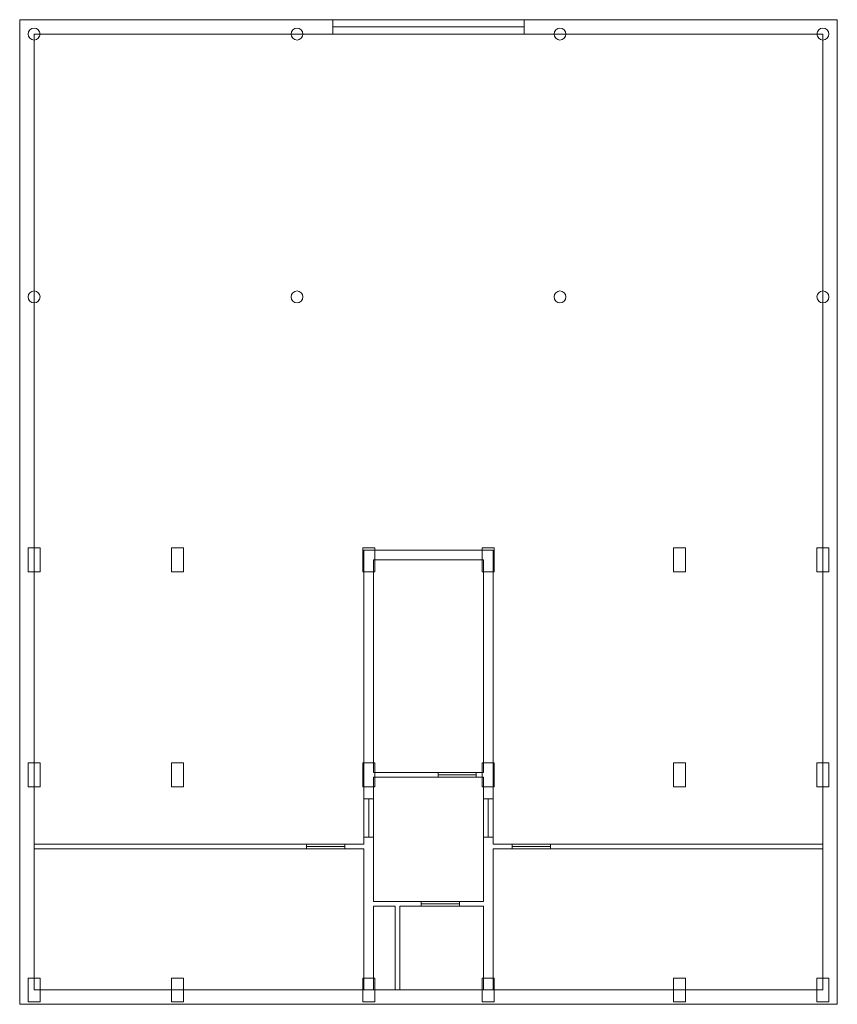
# Model space of a CAD drawing. Header units: millimetres. Extents: x -0.3 to 16.8, y -0.3 to 20.3.
import ezdxf

# ---------------------------------------------------------------- set-up
doc = ezdxf.new("R2010")
doc.units = ezdxf.units.MM
for name, color, linetype, lineweight in [('BASEMENT_WALL', 8, 'Continuous', 0), ('COLUMN', 41, 'Continuous', 9), ('DOOR', 32, 'Continuous', 15), ('EXTERNAL_WALL', 8, 'Continuous', 0), ('PARTITION', 8, 'Continuous', 0), ('SCREED', 65, 'Continuous', 0)]:
    doc.layers.add(name, color=color, linetype=linetype, lineweight=lineweight)

msp = doc.modelspace()

# ---------------------------------------------------------------- linework, layer by layer
at = {"layer": 'BASEMENT_WALL', "color": 36, "true_color": 0x874e01}
for p, q in [((-0.3, 3), (-0.3, 20.3)), ((0, 20.3), (-0.3, 20.3)), ((16.8, 20.3), (16.5, 20.3)), ((16.8, 3), (16.8, 20.3)), ((0, 3.05), (0, 20)), ((16.5, 3.05), (16.5, 20)), ((-0.3, 0), (-0.3, 3)), ((0, 0), (0, 2.95)), ((16.5, 0), (16.5, 2.95)), ((16.8, 0), (16.8, 3)), ((-0.3, 0), (-0.3, -0.3)), ((6.9, 0), (0, 0)), ((7.55, 0), (7.1, 0)), ((9.4, 0), (7.65, 0)), ((16.5, 0), (9.6, 0)), ((16.8, 0), (16.8, -0.3)), ((7, -0.3), (-0.3, -0.3)), ((7.6, -0.3), (7, -0.3)), ((9.5, -0.3), (7.6, -0.3)), ((16.8, -0.3), (9.5, -0.3))]:
    msp.add_line(p, q, dxfattribs=at)
at = {"layer": 'COLUMN', "color": 36, "lineweight": 0, "true_color": 0x874e01}
for points in [[(0.125, 20), (0.115, 20.048), (0.088, 20.088), (0.048, 20.115), (0, 20.125), (-0.048, 20.115), (-0.088, 20.088), (-0.115, 20.048), (-0.125, 20), (-0.115, 19.952), (-0.088, 19.912), (-0.048, 19.885), (0, 19.875), (0.048, 19.885), (0.088, 19.912), (0.115, 19.952), (0.125, 20)], [(5.625, 20), (5.615, 20.048), (5.588, 20.088), (5.548, 20.115), (5.5, 20.125), (5.452, 20.115), (5.412, 20.088), (5.385, 20.048), (5.375, 20), (5.385, 19.952), (5.412, 19.912), (5.452, 19.885), (5.5, 19.875), (5.548, 19.885), (5.588, 19.912), (5.615, 19.952), (5.625, 20)], [(11.125, 20), (11.115, 20.048), (11.088, 20.088), (11.048, 20.115), (11, 20.125), (10.952, 20.115), (10.912, 20.088), (10.885, 20.048), (10.875, 20), (10.885, 19.952), (10.912, 19.912), (10.952, 19.885), (11, 19.875), (11.048, 19.885), (11.088, 19.912), (11.115, 19.952), (11.125, 20)], [(16.625, 20), (16.615, 20.048), (16.588, 20.088), (16.548, 20.115), (16.5, 20.125), (16.452, 20.115), (16.412, 20.088), (16.385, 20.048), (16.375, 20), (16.385, 19.952), (16.412, 19.912), (16.452, 19.885), (16.5, 19.875), (16.548, 19.885), (16.588, 19.912), (16.615, 19.952), (16.625, 20)], [(0.125, 14.5), (0.115, 14.548), (0.088, 14.588), (0.048, 14.615), (0, 14.625), (-0.048, 14.615), (-0.088, 14.588), (-0.115, 14.548), (-0.125, 14.5), (-0.115, 14.452), (-0.088, 14.412), (-0.048, 14.385), (0, 14.375), (0.048, 14.385), (0.088, 14.412), (0.115, 14.452), (0.125, 14.5)], [(5.625, 14.5), (5.615, 14.548), (5.588, 14.588), (5.548, 14.615), (5.5, 14.625), (5.452, 14.615), (5.412, 14.588), (5.385, 14.548), (5.375, 14.5), (5.385, 14.452), (5.412, 14.412), (5.452, 14.385), (5.5, 14.375), (5.548, 14.385), (5.588, 14.412), (5.615, 14.452), (5.625, 14.5)], [(11.125, 14.5), (11.115, 14.548), (11.088, 14.588), (11.048, 14.615), (11, 14.625), (10.952, 14.615), (10.912, 14.588), (10.885, 14.548), (10.875, 14.5), (10.885, 14.452), (10.912, 14.412), (10.952, 14.385), (11, 14.375), (11.048, 14.385), (11.088, 14.412), (11.115, 14.452), (11.125, 14.5)], [(16.625, 14.5), (16.615, 14.548), (16.588, 14.588), (16.548, 14.615), (16.5, 14.625), (16.452, 14.615), (16.412, 14.588), (16.385, 14.548), (16.375, 14.5), (16.385, 14.452), (16.412, 14.412), (16.452, 14.385), (16.5, 14.375), (16.548, 14.385), (16.588, 14.412), (16.615, 14.452), (16.625, 14.5)], [(-0.125, 8.75), (0.125, 8.75), (0.125, 9.25), (-0.125, 9.25), (-0.125, 8.75)], [(2.875, 8.75), (3.125, 8.75), (3.125, 9.25), (2.875, 9.25), (2.875, 8.75)], [(6.875, 8.75), (7.125, 8.75), (7.125, 9.25), (6.875, 9.25), (6.875, 8.75)], [(9.375, 8.75), (9.625, 8.75), (9.625, 9.25), (9.375, 9.25), (9.375, 8.75)], [(13.375, 8.75), (13.625, 8.75), (13.625, 9.25), (13.375, 9.25), (13.375, 8.75)], [(16.375, 8.75), (16.625, 8.75), (16.625, 9.25), (16.375, 9.25), (16.375, 8.75)], [(-0.125, 4.25), (0.125, 4.25), (0.125, 4.75), (-0.125, 4.75), (-0.125, 4.25)], [(2.875, 4.25), (3.125, 4.25), (3.125, 4.75), (2.875, 4.75), (2.875, 4.25)], [(6.875, 4.25), (7.125, 4.25), (7.125, 4.75), (6.875, 4.75), (6.875, 4.25)], [(9.375, 4.25), (9.625, 4.25), (9.625, 4.75), (9.375, 4.75), (9.375, 4.25)], [(13.375, 4.25), (13.625, 4.25), (13.625, 4.75), (13.375, 4.75), (13.375, 4.25)], [(16.375, 4.25), (16.625, 4.25), (16.625, 4.75), (16.375, 4.75), (16.375, 4.25)], [(-0.125, -0.25), (0.125, -0.25), (0.125, 0.25), (-0.125, 0.25), (-0.125, -0.25)], [(2.875, -0.25), (3.125, -0.25), (3.125, 0.25), (2.875, 0.25), (2.875, -0.25)], [(6.875, -0.25), (7.125, -0.25), (7.125, 0.25), (6.875, 0.25), (6.875, -0.25)], [(9.375, -0.25), (9.625, -0.25), (9.625, 0.25), (9.375, 0.25), (9.375, -0.25)], [(13.375, -0.25), (13.625, -0.25), (13.625, 0.25), (13.375, 0.25), (13.375, -0.25)], [(16.375, -0.25), (16.625, -0.25), (16.625, 0.25), (16.375, 0.25), (16.375, -0.25)]]:
    msp.add_lwpolyline(points, close=True, dxfattribs=at)
at = {"layer": 'DOOR', "color": 36, "lineweight": 0, "true_color": 0x874e01}
for p, q in [((6.25, 20), (6.25, 20.3)), ((10.25, 20), (10.25, 20.3)), ((8.45, 4.55), (8.45, 4.45)), ((9.25, 4.55), (9.25, 4.45)), ((7.1, 4), (6.9, 4)), ((9.4, 4), (9.6, 4)), ((7.1, 3.2), (6.9, 3.2)), ((9.4, 3.2), (9.6, 3.2)), ((5.7, 3.05), (5.7, 2.95)), ((6.5, 3.05), (6.5, 2.95)), ((10, 3.05), (10, 2.95)), ((10.8, 3.05), (10.8, 2.95)), ((8.1, 1.75), (8.1, 1.85)), ((8.9, 1.75), (8.9, 1.85))]:
    msp.add_line(p, q, dxfattribs=at)
for points in [[(10.25, 20.15), (6.25, 20.15)], [(8.45, 4.5), (9.25, 4.5)], [(7, 4), (7, 3.2)], [(9.5, 3.2), (9.5, 4)], [(5.7, 3), (6.5, 3)], [(10, 3), (10.8, 3)], [(8.9, 1.8), (8.1, 1.8)]]:
    msp.add_lwpolyline(points, dxfattribs=at)
at = {"layer": 'EXTERNAL_WALL', "color": 36, "true_color": 0x874e01}
for p, q in [((0, 20.3), (16.5, 20.3)), ((0, 20), (16.5, 20))]:
    msp.add_line(p, q, dxfattribs=at)
at = {"layer": 'PARTITION', "color": 36, "true_color": 0x874e01}
for p, q in [((9.6, 9.2), (6.9, 9.2)), ((6.9, 9.2), (6.9, 9)), ((9.6, 9.2), (9.6, 9)), ((6.9, 4.5), (6.9, 9)), ((7.1, 4.55), (7.1, 9)), ((9.4, 9), (7.1, 9)), ((9.4, 9), (9.4, 4.55)), ((9.6, 9), (9.6, 4.5)), ((9.4, 4.55), (7.1, 4.55)), ((6.9, 3.05), (6.9, 4.5)), ((9.4, 4.45), (7.1, 4.45)), ((7.1, 3), (7.1, 4.45)), ((9.4, 4.45), (9.4, 3)), ((9.6, 4.5), (9.6, 3.05)), ((6.9, 3.05), (0, 3.05)), ((6.9, 2.95), (0, 2.95)), ((6.9, 1.8), (6.9, 2.95)), ((7.1, 1.85), (7.1, 3)), ((9.4, 3), (9.4, 1.85)), ((16.5, 3.05), (9.6, 3.05)), ((9.6, 2.95), (9.6, 1.8)), ((16.5, 2.95), (9.6, 2.95)), ((6.9, 0), (6.9, 1.8)), ((7.1, 1.85), (7.6, 1.85)), ((7.1, 1.75), (7.55, 1.75)), ((7.1, 0), (7.1, 1.75)), ((7.55, 0), (7.55, 1.75)), ((7.6, 1.85), (9.4, 1.85)), ((7.65, 1.75), (9.4, 1.75)), ((7.65, 0), (7.65, 1.75)), ((9.4, 1.75), (9.4, 0)), ((9.6, 1.8), (9.6, 0))]:
    msp.add_line(p, q, dxfattribs=at)
at = {"layer": 'SCREED', "color": 36, "true_color": 0x874e01}
msp.add_lwpolyline([(16.5, 0), (16.5, 20), (0, 20), (0, 0), (16.5, 0)], close=True, dxfattribs=at)

doc.saveas('drawing.dxf')
